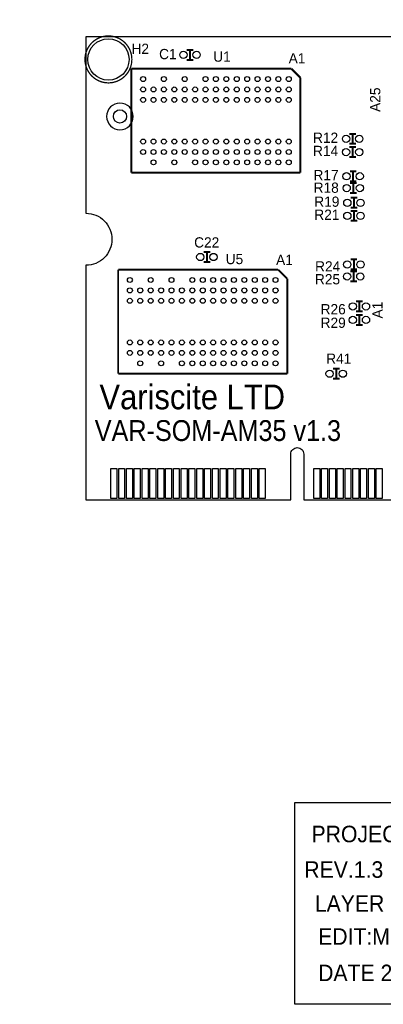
# Model space of a CAD drawing. Extents: x -5 to 140, y -39 to 81.
# Tile 1 of 7: x -5 to 23, y -39 to 37. Entities that reach past the tile are written whole.
import ezdxf
from ezdxf.enums import TextEntityAlignment as Align

# ---------------------------------------------------------------- set-up
doc = ezdxf.new("R2010")
doc.units = 0
for name, color, linetype in [('BOARD_GEOMETRY_FORMAT_LOGO', 1, 'CONTINUOUS'), ('BOARD_GEOMETRY_OUTLINE', 4, 'CONTINUOUS'), ('BOARD_GEOMETRY_SILKSCREEN_TOP', 3, 'CONTINUOUS'), ('PACKAGE_GEOMETRY_SILKSCREEN_TOP', 5, 'CONTINUOUS'), ('PIN_TOP', 6, 'CONTINUOUS'), ('REF_DES_SILKSCREEN_TOP', 7, 'CONTINUOUS')]:
    doc.layers.add(name, color=color, linetype=linetype)

msp = doc.modelspace()

# ---------------------------------------------------------------- linework, layer by layer
at = {"layer": 'BOARD_GEOMETRY_FORMAT_LOGO'}
msp.add_lwpolyline([(16.07312, -38.75786), (16.07312, -23.26386), (44.52112, -23.26386), (44.52112, -38.75786)], close=True, dxfattribs=at)
at = {"layer": 'BOARD_GEOMETRY_OUTLINE'}
for points, format in [([(-5.08, 0.002286, 0, 0, 0), (0, 0.002286, 0, 0, 0), (0, 81.053686, 0.0254, 0.0254, 0), (-5.08, 81.053686, 0, 0, 0)], "xyseb"), ([(1.99898, 19.99996, -0.414214), (0, 18.00098), (0, 0), (15.75054, 0), (15.75054, 3.50012, -0.414214), (16.25092, 4.0005, -0.414214), (16.74876, 3.50012), (16.74876, -0.01016), (67.59956, 0), (67.59956, 18.00098, -0.414214), (65.60058, 19.99996, -0.414214), (67.59956, 21.99894), (67.59956, 35.56), (0, 35.56), (0, 21.99894, -0.414214)], "xyb")]:
    msp.add_lwpolyline(points, format=format, close=True, dxfattribs=at)
at = {"layer": 'PACKAGE_GEOMETRY_SILKSCREEN_TOP', "const_width": 0.100076}
msp.add_lwpolyline([(3.532632, 33.81502, 1), (-0.073152, 33.81502, 1)], format="xyb", close=True, dxfattribs=at)
at = {"layer": 'PACKAGE_GEOMETRY_SILKSCREEN_TOP', "const_width": 0.1524}
for points in [[(8.255, 34.544), (7.747, 34.544)], [(8.001, 33.782), (8.001, 34.544)], [(8.255, 33.782), (7.747, 33.782)], [(3.495802, 33.106614), (15.79499, 33.106614)], [(3.495802, 25.107392), (3.495802, 33.106614)], [(15.79499, 33.106614), (16.495014, 32.406844)], [(16.495014, 32.406844), (16.495014, 25.107392)], [(20.25396, 28.09494), (20.76196, 28.09494)], [(20.50796, 28.09494), (20.50796, 27.33294)], [(20.25396, 27.33294), (20.76196, 27.33294)], [(20.25396, 27.07894), (20.76196, 27.07894)], [(20.50796, 27.07894), (20.50796, 26.31694)], [(20.25396, 26.31694), (20.76196, 26.31694)], [(16.495014, 25.107392), (3.495802, 25.107392)], [(20.290282, 25.2222), (20.798282, 25.2222)], [(20.544282, 25.2222), (20.544282, 24.4602)], [(20.290282, 24.4602), (20.798282, 24.4602)], [(20.30222, 24.31796), (20.81022, 24.31796)], [(20.55622, 24.31796), (20.55622, 23.55596)], [(20.30222, 23.55596), (20.81022, 23.55596)], [(20.859242, 23.18512), (20.351242, 23.18512)], [(20.605242, 22.42312), (20.605242, 23.18512)], [(20.859242, 22.42312), (20.351242, 22.42312)], [(20.859242, 22.181058), (20.351242, 22.181058)], [(20.605242, 21.419058), (20.605242, 22.181058)], [(20.859242, 21.419058), (20.351242, 21.419058)], [(9.04748, 19.01952), (9.55548, 19.01952)], [(9.30148, 19.01952), (9.30148, 18.25752)], [(9.04748, 18.25752), (9.55548, 18.25752)], [(20.344384, 18.448528), (20.852384, 18.448528)], [(20.598384, 18.448528), (20.598384, 17.686528)], [(2.479802, 17.674844), (14.77899, 17.674844)], [(2.479802, 9.675622), (2.479802, 17.674844)], [(14.77899, 17.674844), (15.479014, 16.975074)], [(20.3327, 17.52854), (20.8407, 17.52854)], [(20.344384, 17.686528), (20.852384, 17.686528)], [(20.5867, 17.52854), (20.5867, 16.76654)], [(15.479014, 16.975074), (15.479014, 9.675622)], [(20.3327, 16.76654), (20.8407, 16.76654)], [(20.76958, 15.226792), (21.27758, 15.226792)], [(21.02358, 15.226792), (21.02358, 14.464792)], [(20.76958, 14.464792), (21.27758, 14.464792)], [(20.76958, 14.185392), (21.27758, 14.185392)], [(21.02358, 14.185392), (21.02358, 13.423392)], [(20.76958, 13.423392), (21.27758, 13.423392)], [(19.49704, 10.0584), (18.98904, 10.0584)], [(19.24304, 9.2964), (19.24304, 10.0584)], [(15.479014, 9.675622), (2.479802, 9.675622)], [(19.49704, 9.2964), (18.98904, 9.2964)]]:
    msp.add_lwpolyline(points, dxfattribs=at)
at = {"layer": 'PACKAGE_GEOMETRY_SILKSCREEN_TOP'}
msp.add_lwpolyline([(3.63982, 29.4386, 1), (1.59258, 29.4386, 1)], format="xyb", close=True, dxfattribs=at)
at = {"layer": 'PIN_TOP'}
for points in [[(1.92151, 0.100076), (1.92151, 2.386076), (2.37871, 2.386076), (2.37871, 0.100076)], [(2.521458, 0.100076), (2.521458, 2.386076), (2.978658, 2.386076), (2.978658, 0.100076)], [(3.121406, 0.100076), (3.121406, 2.386076), (3.578606, 2.386076), (3.578606, 0.100076)], [(3.721354, 0.100076), (3.721354, 2.386076), (4.178554, 2.386076), (4.178554, 0.100076)], [(4.321302, 0.100076), (4.321302, 2.386076), (4.778502, 2.386076), (4.778502, 0.100076)], [(4.921504, 0.100076), (4.921504, 2.386076), (5.378704, 2.386076), (5.378704, 0.100076)], [(5.521452, 0.100076), (5.521452, 2.386076), (5.978652, 2.386076), (5.978652, 0.100076)], [(6.1214, 0.100076), (6.1214, 2.386076), (6.5786, 2.386076), (6.5786, 0.100076)], [(6.721348, 0.100076), (6.721348, 2.386076), (7.178548, 2.386076), (7.178548, 0.100076)], [(7.321296, 0.100076), (7.321296, 2.386076), (7.778496, 2.386076), (7.778496, 0.100076)], [(7.921498, 0.100076), (7.921498, 2.386076), (8.378698, 2.386076), (8.378698, 0.100076)], [(8.521446, 0.100076), (8.521446, 2.386076), (8.978646, 2.386076), (8.978646, 0.100076)], [(9.121394, 0.100076), (9.121394, 2.386076), (9.578594, 2.386076), (9.578594, 0.100076)], [(9.721342, 0.100076), (9.721342, 2.386076), (10.178542, 2.386076), (10.178542, 0.100076)], [(10.32129, 0.100076), (10.32129, 2.386076), (10.77849, 2.386076), (10.77849, 0.100076)], [(10.921492, 0.100076), (10.921492, 2.386076), (11.378692, 2.386076), (11.378692, 0.100076)], [(11.52144, 0.100076), (11.52144, 2.386076), (11.97864, 2.386076), (11.97864, 0.100076)], [(12.121388, 0.100076), (12.121388, 2.386076), (12.578588, 2.386076), (12.578588, 0.100076)], [(12.721336, 0.100076), (12.721336, 2.386076), (13.178536, 2.386076), (13.178536, 0.100076)], [(13.321284, 0.100076), (13.321284, 2.386076), (13.778484, 2.386076), (13.778484, 0.100076)], [(17.521428, 0.100076), (17.521428, 2.386076), (17.978628, 2.386076), (17.978628, 0.100076)], [(18.121376, 0.100076), (18.121376, 2.386076), (18.578576, 2.386076), (18.578576, 0.100076)], [(18.721324, 0.100076), (18.721324, 2.386076), (19.178524, 2.386076), (19.178524, 0.100076)], [(19.321526, 0.100076), (19.321526, 2.386076), (19.778726, 2.386076), (19.778726, 0.100076)], [(19.921474, 0.100076), (19.921474, 2.386076), (20.378674, 2.386076), (20.378674, 0.100076)], [(20.521422, 0.100076), (20.521422, 2.386076), (20.978622, 2.386076), (20.978622, 0.100076)], [(21.12137, 0.100076), (21.12137, 2.386076), (21.57857, 2.386076), (21.57857, 0.100076)], [(21.721318, 0.100076), (21.721318, 2.386076), (22.178518, 2.386076), (22.178518, 0.100076)], [(22.32152, 0.100076), (22.32152, 2.386076), (22.77872, 2.386076), (22.77872, 0.100076)]]:
    msp.add_lwpolyline(points, close=True, dxfattribs=at)
for centre, radius in [((1.72974, 33.81502), 1.5875), ((7.493, 34.163), 0.2794), ((8.509, 34.163), 0.2794), ((4.39547, 32.307022), 0.1905), ((5.995416, 32.307022), 0.1905), ((7.595362, 32.307022), 0.1905), ((9.195308, 32.307022), 0.1905), ((9.995408, 32.307022), 0.1905), ((10.795508, 32.307022), 0.1905), ((11.595354, 32.307022), 0.1905), ((12.395454, 32.307022), 0.1905), ((13.1953, 32.307022), 0.1905), ((13.9954, 32.307022), 0.1905), ((14.7955, 32.307022), 0.1905), ((15.595346, 32.307022), 0.1905), ((4.39547, 31.507176), 0.1905), ((5.195316, 31.507176), 0.1905), ((5.995416, 31.507176), 0.1905), ((6.795516, 31.507176), 0.1905), ((7.595362, 31.507176), 0.1905), ((8.395462, 31.507176), 0.1905), ((9.195308, 31.507176), 0.1905), ((9.995408, 31.507176), 0.1905), ((10.795508, 31.507176), 0.1905), ((11.595354, 31.507176), 0.1905), ((12.395454, 31.507176), 0.1905), ((13.1953, 31.507176), 0.1905), ((13.9954, 31.507176), 0.1905), ((14.7955, 31.507176), 0.1905), ((15.595346, 31.507176), 0.1905), ((4.39547, 30.707076), 0.1905), ((5.195316, 30.707076), 0.1905), ((5.995416, 30.707076), 0.1905), ((6.795516, 30.707076), 0.1905), ((7.595362, 30.707076), 0.1905), ((8.395462, 30.707076), 0.1905), ((9.195308, 30.707076), 0.1905), ((9.995408, 30.707076), 0.1905), ((10.795508, 30.707076), 0.1905), ((11.595354, 30.707076), 0.1905), ((12.395454, 30.707076), 0.1905), ((13.1953, 30.707076), 0.1905), ((13.9954, 30.707076), 0.1905), ((14.7955, 30.707076), 0.1905), ((15.595346, 30.707076), 0.1905), ((2.6162, 29.4386), 0.508), ((19.99996, 27.71394), 0.2794), ((21.01596, 27.71394), 0.2794), ((4.39547, 27.507184), 0.1905), ((5.195316, 27.507184), 0.1905), ((5.995416, 27.507184), 0.1905), ((6.795516, 27.507184), 0.1905), ((7.595362, 27.507184), 0.1905), ((8.395462, 27.507184), 0.1905), ((9.195308, 27.507184), 0.1905), ((9.995408, 27.507184), 0.1905), ((10.795508, 27.507184), 0.1905), ((11.595354, 27.507184), 0.1905), ((12.395454, 27.507184), 0.1905), ((13.1953, 27.507184), 0.1905), ((13.9954, 27.507184), 0.1905), ((14.7955, 27.507184), 0.1905), ((15.595346, 27.507184), 0.1905), ((4.39547, 26.707084), 0.1905), ((5.195316, 26.707084), 0.1905), ((5.995416, 26.707084), 0.1905), ((6.795516, 26.707084), 0.1905), ((7.595362, 26.707084), 0.1905), ((8.395462, 26.707084), 0.1905), ((9.195308, 26.707084), 0.1905), ((9.995408, 26.707084), 0.1905), ((10.795508, 26.707084), 0.1905), ((11.595354, 26.707084), 0.1905), ((12.395454, 26.707084), 0.1905), ((13.1953, 26.707084), 0.1905), ((13.9954, 26.707084), 0.1905), ((14.7955, 26.707084), 0.1905), ((15.595346, 26.707084), 0.1905), ((19.99996, 26.69794), 0.2794), ((21.01596, 26.69794), 0.2794), ((5.195316, 25.907238), 0.1905), ((6.795516, 25.907238), 0.1905), ((8.395462, 25.907238), 0.1905), ((9.195308, 25.907238), 0.1905), ((9.995408, 25.907238), 0.1905), ((10.795508, 25.907238), 0.1905), ((11.595354, 25.907238), 0.1905), ((12.395454, 25.907238), 0.1905), ((13.1953, 25.907238), 0.1905), ((13.9954, 25.907238), 0.1905), ((14.7955, 25.907238), 0.1905), ((15.595346, 25.907238), 0.1905), ((20.036282, 24.8412), 0.2794), ((21.052282, 24.8412), 0.2794), ((20.04822, 23.93696), 0.2794), ((21.06422, 23.93696), 0.2794), ((20.097242, 22.80412), 0.2794), ((21.113242, 22.80412), 0.2794), ((20.097242, 21.800058), 0.2794), ((21.113242, 21.800058), 0.2794), ((8.79348, 18.63852), 0.2794), ((9.80948, 18.63852), 0.2794), ((20.090384, 18.067528), 0.2794), ((21.106384, 18.067528), 0.2794), ((20.0787, 17.14754), 0.2794), ((21.0947, 17.14754), 0.2794), ((3.37947, 16.875252), 0.1905), ((4.979416, 16.875252), 0.1905), ((6.579362, 16.875252), 0.1905), ((8.179308, 16.875252), 0.1905), ((8.979408, 16.875252), 0.1905), ((9.779508, 16.875252), 0.1905), ((10.579354, 16.875252), 0.1905), ((11.379454, 16.875252), 0.1905), ((12.1793, 16.875252), 0.1905), ((12.9794, 16.875252), 0.1905), ((13.7795, 16.875252), 0.1905), ((14.579346, 16.875252), 0.1905), ((3.37947, 16.075406), 0.1905), ((4.179316, 16.075406), 0.1905), ((4.979416, 16.075406), 0.1905), ((5.779516, 16.075406), 0.1905), ((6.579362, 16.075406), 0.1905), ((7.379462, 16.075406), 0.1905), ((8.179308, 16.075406), 0.1905), ((8.979408, 16.075406), 0.1905), ((9.779508, 16.075406), 0.1905), ((10.579354, 16.075406), 0.1905), ((11.379454, 16.075406), 0.1905), ((12.1793, 16.075406), 0.1905), ((12.9794, 16.075406), 0.1905), ((13.7795, 16.075406), 0.1905), ((14.579346, 16.075406), 0.1905), ((3.37947, 15.275306), 0.1905), ((4.179316, 15.275306), 0.1905), ((4.979416, 15.275306), 0.1905), ((5.779516, 15.275306), 0.1905), ((6.579362, 15.275306), 0.1905), ((7.379462, 15.275306), 0.1905), ((8.179308, 15.275306), 0.1905), ((8.979408, 15.275306), 0.1905), ((9.779508, 15.275306), 0.1905), ((10.579354, 15.275306), 0.1905), ((11.379454, 15.275306), 0.1905), ((12.1793, 15.275306), 0.1905), ((12.9794, 15.275306), 0.1905), ((13.7795, 15.275306), 0.1905), ((14.579346, 15.275306), 0.1905), ((20.51558, 14.845792), 0.2794), ((21.53158, 14.845792), 0.2794), ((20.51558, 13.804392), 0.2794), ((21.53158, 13.804392), 0.2794), ((3.37947, 12.075414), 0.1905), ((4.179316, 12.075414), 0.1905), ((4.979416, 12.075414), 0.1905), ((5.779516, 12.075414), 0.1905), ((6.579362, 12.075414), 0.1905), ((7.379462, 12.075414), 0.1905), ((8.179308, 12.075414), 0.1905), ((8.979408, 12.075414), 0.1905), ((9.779508, 12.075414), 0.1905), ((10.579354, 12.075414), 0.1905), ((11.379454, 12.075414), 0.1905), ((12.1793, 12.075414), 0.1905), ((12.9794, 12.075414), 0.1905), ((13.7795, 12.075414), 0.1905), ((14.579346, 12.075414), 0.1905), ((3.37947, 11.275314), 0.1905), ((4.179316, 11.275314), 0.1905), ((4.979416, 11.275314), 0.1905), ((5.779516, 11.275314), 0.1905), ((6.579362, 11.275314), 0.1905), ((7.379462, 11.275314), 0.1905), ((8.179308, 11.275314), 0.1905), ((8.979408, 11.275314), 0.1905), ((9.779508, 11.275314), 0.1905), ((10.579354, 11.275314), 0.1905), ((11.379454, 11.275314), 0.1905), ((12.1793, 11.275314), 0.1905), ((12.9794, 11.275314), 0.1905), ((13.7795, 11.275314), 0.1905), ((14.579346, 11.275314), 0.1905), ((4.179316, 10.475468), 0.1905), ((5.779516, 10.475468), 0.1905), ((7.379462, 10.475468), 0.1905), ((8.179308, 10.475468), 0.1905), ((8.979408, 10.475468), 0.1905), ((9.779508, 10.475468), 0.1905), ((10.579354, 10.475468), 0.1905), ((11.379454, 10.475468), 0.1905), ((12.1793, 10.475468), 0.1905), ((12.9794, 10.475468), 0.1905), ((13.7795, 10.475468), 0.1905), ((14.579346, 10.475468), 0.1905), ((18.73504, 9.6774), 0.2794), ((19.75104, 9.6774), 0.2794)]:
    msp.add_circle(centre, radius, dxfattribs=at)

# ---------------------------------------------------------------- texts
at = {"layer": 'BOARD_GEOMETRY_FORMAT_LOGO', "width": 0.96}
for s, p in [('PROJECT VAR-SOM-AM35', (17.34312, -26.31186)), (' REV.1.3', (16.33474, -29.04236)), ('LAYER', (17.59712, -31.64586)), ('EDIT:MIND-BOARD', (17.85112, -34.18586)), ('DATE 21-11-2010', (17.85112, -36.97986))]:
    msp.add_text(s, height=1.27, dxfattribs=at).set_placement(p)
at = {"layer": 'BOARD_GEOMETRY_SILKSCREEN_TOP'}
for s, height, width, p in [('Variscite LTD', 1.905, 0.933333, (1.03886, 6.94182)), ('VAR-SOM-AM35 v1.3', 1.6002, 0.904762, (0.68072, 4.5085))]:
    msp.add_text(s, height=height, dxfattribs=dict(at, width=width)).set_placement(p)
at = {"layer": 'PACKAGE_GEOMETRY_SILKSCREEN_TOP'}
for p in [(16.2306, 33.50768), (15.26286, 18.02384)]:
    msp.add_text('A1', height=0.7874, dxfattribs=at).set_placement(p, align=Align.CENTER)
for s, p in [('A25', (22.633178, 29.78404)), ('A1', (22.80666, 13.9192))]:
    msp.add_text(s, height=0.7874, rotation=90, dxfattribs=at).set_placement(p)
at = {"layer": 'REF_DES_SILKSCREEN_TOP'}
msp.add_text('H2', height=0.7874, dxfattribs=at).set_placement((3.5052, 34.2392))
for s, p in [('C1', (6.2992, 33.8328)), ('U1', (10.46226, 33.63976)), ('R12', (18.42516, 27.4066)), ('R14', (18.42516, 26.3906)), ('R17', (18.461482, 24.53386)), ('R18', (18.47342, 23.56993)), ('R19', (18.522442, 22.49678)), ('R21', (18.522442, 21.492718)), ('C22', (9.28624, 19.3675)), ('U5', (11.41984, 18.08988)), ('R24', (18.584164, 17.526254)), ('R25', (18.57248, 16.53794)), ('R26', (19.00936, 14.236192)), ('R29', (19.00936, 13.194792)), ('R41', (19.43862, 10.43686))]:
    msp.add_text(s, height=0.7874, dxfattribs=at).set_placement(p, align=Align.CENTER)

doc.saveas('drawing.dxf')
